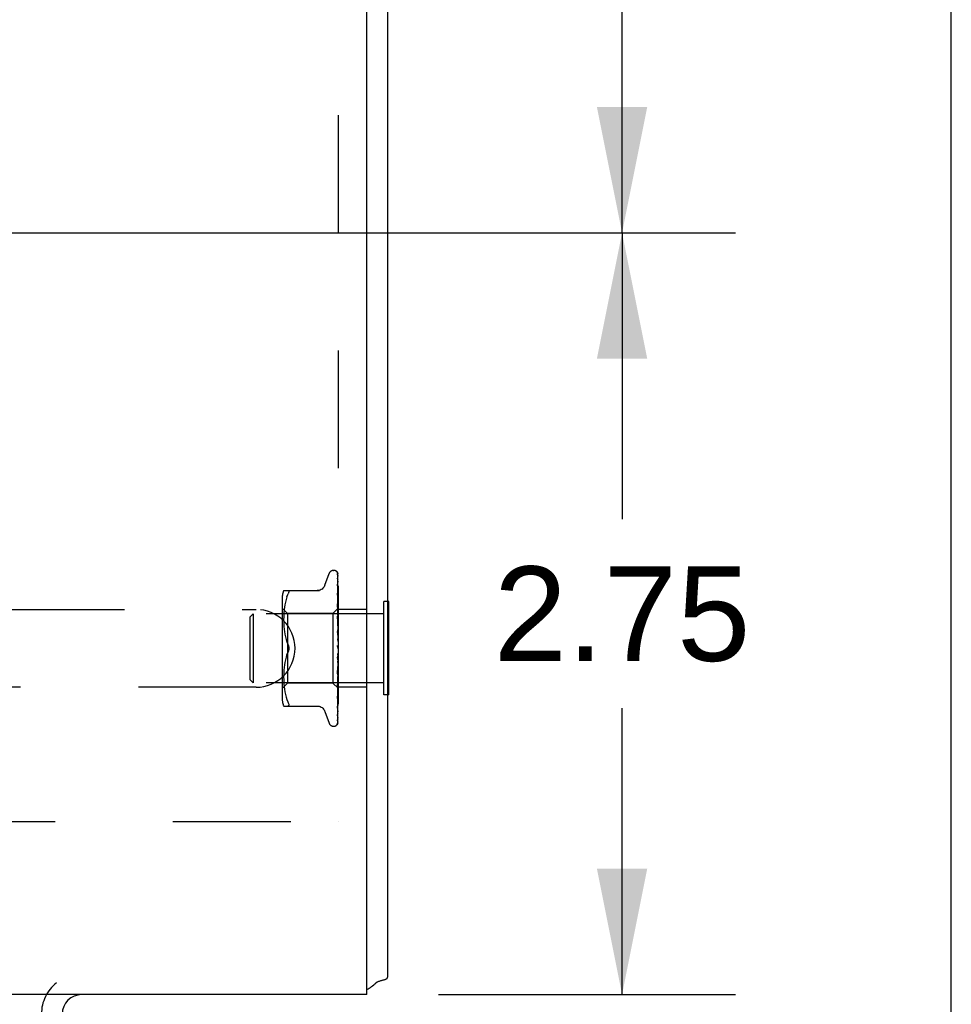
# Model space of a CAD drawing. Header units: inches. Extents: x 0 to 77.3, y 0 to 50.
# Tile 47 of 51: x 73.9 to 77.3, y 39.3 to 42.9. Entities that reach past the tile are written whole.
import ezdxf

# ---------------------------------------------------------------- set-up
doc = ezdxf.new("R2010")
doc.units = ezdxf.units.IN
doc.header["$LTSCALE"] = 4.25
doc.header["$MEASUREMENT"] = 0
doc.linetypes.add('HIDDEN', pattern=[0.2, 0.1, -0.1])
doc.layers.get('0').update_dxf_attribs({"linetype": 'CONTINUOUS'})
doc.layers.add('DEFAULT_2', color=8, linetype='HIDDEN')
doc.layers.add('DIMENSIONS', color=7, linetype='CONTINUOUS')
doc.styles.get("Standard").update_dxf_attribs({"font": 'arial.ttf'})
doc.dimstyles.new('DIMSTYLE_1', dxfattribs={"dimtxt": 0.340909, "dimasz": 0.454545, "dimexe": 0.09, "dimexo": 0.07, "dimgap": 0.0375, "dimtad": 0, "dimtih": 1, "dimtoh": 1, "dimzin": 4, "dimdsep": 46, "dimtxsty": 'Standard', "dimblk": '_FILLED', "dimblk1": '_FILLED', "dimblk2": '_FILLED', "dimcen": 0.09, "dimadec": 3, "dimazin": 1, "dimtfac": 1, "dimtdec": 3, "dimtofl": 0, "dimtmove": 0, "dimatfit": 3, "dimldrblk": '_FILLED', "dimfxl": 0, "dimtolj": 1, "dimtzin": 4, "dimarcsym": 0})

# ---------------------------------------------------------------- blocks, each defined once
blk = doc.blocks.new('_FILLED')
at = {"color": 0, "linetype": 'ByBlock'}
blk.add_solid([(0, 0), (-1, 0.2), (-1, -0.2)], dxfattribs=at)
blk = doc.blocks.new('*D10')
at = {"layer": 'DIMENSIONS', "color": 2, "linetype": 'Continuous'}
for p, q in [((65.556, 42.1049), (76.4932, 42.1049)), ((76.0841, 42.1049), (76.0841, 41.0708)), ((76.0841, 39.3549), (76.0841, 40.389)), ((75.421, 39.3549), (76.4932, 39.3549))]:
    blk.add_line(p, q, dxfattribs=at)
at = {"layer": 'DIMENSIONS', "color": 2, "linetype": 'Continuous', "xscale": 0.4545454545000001, "yscale": 0.4545454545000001, "zscale": 0.4545454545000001}
for p, rotation in [((76.0841, 42.1049), 90), ((76.0841, 39.3549), 270)]:
    blk.add_blockref('_FILLED', p, dxfattribs=dict(at, rotation=rotation))
at = {"layer": 'DIMENSIONS', "color": 2, "linetype": 'Continuous', "insert": (76.0841, 40.9004), "char_height": 0.34091, "width": 0.926411, "attachment_point": 2, "line_spacing_factor": 0.9}
blk.add_mtext('2.75', dxfattribs=at)
blk = doc.blocks.new('*D11')
at = {"layer": 'DIMENSIONS', "color": 2, "linetype": 'Continuous'}
for p, q in [((75.481, 45.3549), (76.4932, 45.3549)), ((76.0841, 45.3549), (76.0841, 44.0708)), ((76.0841, 42.1049), (76.0841, 43.389)), ((65.556, 42.1049), (76.4932, 42.1049))]:
    blk.add_line(p, q, dxfattribs=at)
at = {"layer": 'DIMENSIONS', "color": 2, "linetype": 'Continuous', "xscale": 0.4545454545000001, "yscale": 0.4545454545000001, "zscale": 0.4545454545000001}
for p, rotation in [((76.0841, 45.3549), 90), ((76.0841, 42.1049), 270)]:
    blk.add_blockref('_FILLED', p, dxfattribs=dict(at, rotation=rotation))
at = {"layer": 'DIMENSIONS', "color": 2, "linetype": 'Continuous', "insert": (76.0841, 43.9004), "char_height": 0.34091, "width": 0.926411, "attachment_point": 2, "line_spacing_factor": 0.9}
blk.add_mtext('3.25', dxfattribs=at)
blk = doc.blocks.new('*D12')
at = {"layer": 'DIMENSIONS', "color": 2, "linetype": 'Continuous'}
for p, q in [((65.2378, 41.7867), (65.2378, 37.3327)), ((75.2378, 39.1797), (75.2378, 37.3327)), ((65.2378, 37.7418), (69.4717, 37.7418)), ((75.2378, 37.7418), (71.0039, 37.7418))]:
    blk.add_line(p, q, dxfattribs=at)
at = {"layer": 'DIMENSIONS', "color": 2, "linetype": 'Continuous', "xscale": 0.4545454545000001, "yscale": 0.4545454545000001, "zscale": 0.4545454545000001, "rotation": 180}
blk.add_blockref('_FILLED', (65.2378, 37.7418), dxfattribs=at)
at = {"layer": 'DIMENSIONS', "color": 2, "linetype": 'Continuous', "xscale": 0.4545454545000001, "yscale": 0.4545454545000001, "zscale": 0.4545454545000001}
blk.add_blockref('_FILLED', (75.2378, 37.7418), dxfattribs=at)
at = {"layer": 'DIMENSIONS', "color": 2, "linetype": 'Continuous', "insert": (70.2378, 37.9123), "char_height": 0.34091, "width": 1.191281, "attachment_point": 2, "line_spacing_factor": 0.9}
blk.add_mtext('10.00', dxfattribs=at)

msp = doc.modelspace()

# ---------------------------------------------------------------- linework, layer by layer
at = {"color": 7, "linetype": 'Continuous'}
for p, q in [((77.272727, 0), (77.272727, 50)), ((75.241798, 40.773409), (75.237798, 40.773409)), ((75.241798, 40.436409), (75.241798, 40.773409)), ((75.241798, 40.436409), (75.237798, 40.436409))]:
    msp.add_line(p, q, dxfattribs=at)
at = {"color": 3, "linetype": 'Continuous'}
for p, q in [((75.162798, 39.354909), (75.162798, 44.949909)), ((75.237798, 44.949909), (75.237798, 39.417909)), ((75.162798, 39.354909), (55.312798, 39.354909))]:
    msp.add_line(p, q, dxfattribs=at)
msp.add_lwpolyline([(75.194612, 39.396668), (75.195697, 39.39765), (75.196966, 39.398625), (75.198431, 39.399588), (75.200085, 39.400525), (75.201914, 39.401426), (75.203902, 39.402286), (75.20603, 39.403104), (75.208258, 39.403875), (75.210539, 39.404598), (75.21284, 39.405277), (75.215119, 39.405917), (75.217362, 39.406527), (75.219555, 39.407119), (75.221663, 39.407696), (75.223661, 39.40826), (75.225525, 39.408815), (75.227206, 39.409351), (75.228787, 39.4099), (75.230357, 39.410505), (75.231795, 39.411134), (75.233027, 39.411754), (75.23409, 39.412379), (75.234993, 39.413007), (75.235751, 39.413642), (75.23638, 39.41429), (75.236887, 39.414954), (75.23728, 39.41564), (75.237564, 39.416355), (75.237738, 39.417112), (75.237798, 39.417909)], dxfattribs=at)
for centre, radius, start, end in [((75.092798, 39.499909), 0.145, 298.873587, 314.601378), ((74.132798, 39.284909), 0.07, 90, 180)]:
    msp.add_arc(centre, radius, start, end, dxfattribs=at)
at = {"layer": 'DEFAULT_2', "color": 8, "linetype": 'HIDDEN'}
for p, q in [((75.058798, 44.229909), (75.058798, 39.979909)), ((75.011246, 40.832901), (75.026639, 40.875193)), ((75.042301, 40.886159), (75.043131, 40.886159)), ((75.056154, 40.877476), (75.057155, 40.808641)), ((75.056154, 40.873143), (75.056829, 40.827505)), ((75.056154, 40.87195), (75.057155, 40.804672)), ((75.056155, 40.859108), (75.056485, 40.837906)), ((75.056155, 40.856766), (75.056829, 40.814243)), ((75.056485, 40.837906), (75.057464, 40.774393)), ((74.86229, 40.813242), (74.991512, 40.813242)), ((74.879943, 40.803857), (74.878971, 40.801418)), ((75.056136, 40.836129), (75.056155, 40.835873)), ((75.056155, 40.835878), (75.056829, 40.796349)), ((75.056155, 40.832471), (75.056829, 40.79417)), ((75.056155, 40.804289), (75.05683, 40.770028)), ((75.056159, 40.804252), (75.056156, 40.804285)), ((75.056829, 40.827505), (75.057464, 40.78397)), ((75.056829, 40.814243), (75.057757, 40.754649)), ((75.057155, 40.808641), (75.058011, 40.748373)), ((75.057155, 40.804672), (75.058011, 40.745726)), ((74.856774, 40.784501), (74.856774, 40.425317)), ((74.868542, 40.772032), (74.866527, 40.762424)), ((74.871052, 40.781385), (74.868529, 40.771979)), ((74.874113, 40.790227), (74.871038, 40.781337)), ((74.874103, 40.790197), (74.877708, 40.798659)), ((74.877708, 40.798659), (74.878971, 40.801418)), ((75.056155, 40.799938), (75.056486, 40.783967)), ((75.056486, 40.783967), (75.057156, 40.751262)), ((75.056829, 40.79417), (75.057464, 40.75756)), ((75.057464, 40.774393), (75.058011, 40.737983)), ((75.058798, 40.780154), (75.058182, 40.786153)), ((75.237798, 40.773409), (75.223798, 40.773409)), ((75.223798, 40.436409), (75.223798, 40.773409)), ((72.162798, 40.745409), (74.762798, 40.745409)), ((74.876774, 40.730159), (74.856774, 40.750159)), ((74.863152, 40.734673), (74.862663, 40.725941)), ((74.863917, 40.743574), (74.863147, 40.734591)), ((74.865022, 40.752937), (74.863911, 40.743518)), ((74.866536, 40.762475), (74.865015, 40.752888)), ((75.058037, 40.7484), (75.039796, 40.730159)), ((75.056156, 40.765477), (75.056486, 40.7519)), ((75.056169, 40.765269), (75.056156, 40.765472)), ((75.056156, 40.760337), (75.056831, 40.734433)), ((75.056938, 40.757663), (75.05617, 40.765262)), ((75.056486, 40.7519), (75.057465, 40.711319)), ((75.056831, 40.734433), (75.057465, 40.709624)), ((75.057786, 40.749028), (75.056938, 40.757663)), ((75.057464, 40.75756), (75.058011, 40.725422)), ((75.057756, 40.763661), (75.058011, 40.745829)), ((75.058798, 40.749122), (75.058011, 40.748373)), ((75.058011, 40.748373), (75.058017, 40.748379)), ((75.058011, 40.745726), (75.058034, 40.745854)), ((75.058011, 40.745829), (75.058034, 40.745753)), ((75.058011, 40.737983), (75.058034, 40.738218)), ((75.058011, 40.738184), (75.058034, 40.738018)), ((75.058017, 40.748379), (75.058034, 40.748397)), ((75.058798, 40.730964), (75.058414, 40.728415)), ((75.162798, 40.745409), (75.058798, 40.745409)), ((74.741797, 40.718909), (74.751797, 40.728909)), ((74.741798, 40.490909), (74.741798, 40.718909)), ((75.223798, 40.728909), (74.751798, 40.728909)), ((74.751798, 40.728909), (74.751798, 40.480909)), ((74.862381, 40.717704), (74.862294, 40.709248)), ((74.862294, 40.709418), (74.862375, 40.700822)), ((74.86237, 40.701011), (74.862662, 40.692235)), ((74.862668, 40.726056), (74.862378, 40.717559)), ((75.039796, 40.730159), (74.876774, 40.730159)), ((74.876774, 40.730159), (74.876774, 40.479659)), ((75.039796, 40.730159), (75.039796, 40.479659)), ((75.056175, 40.720554), (75.056157, 40.720836)), ((75.056157, 40.720828), (75.058014, 40.664587)), ((75.056158, 40.715075), (75.056833, 40.6969)), ((75.057373, 40.707558), (75.056175, 40.720549)), ((75.056833, 40.6969), (75.057467, 40.679454)), ((75.058191, 40.698486), (75.057373, 40.707558)), ((75.057465, 40.711319), (75.058012, 40.688251)), ((75.057465, 40.709624), (75.058012, 40.687804)), ((75.058011, 40.725421), (75.058034, 40.725764)), ((75.058011, 40.725716), (75.058034, 40.725473)), ((75.058011, 40.708493), (75.058034, 40.708941)), ((75.058011, 40.70887), (75.058034, 40.70857)), ((75.058414, 40.728415), (75.058034, 40.725764)), ((75.058414, 40.723332), (75.058034, 40.725473)), ((75.058798, 40.715413), (75.058034, 40.708941)), ((75.058798, 40.702783), (75.058034, 40.70857)), ((75.058798, 40.695868), (75.058034, 40.688359)), ((75.058798, 40.691618), (75.058191, 40.698486)), ((75.058798, 40.721069), (75.058414, 40.723332)), ((74.862653, 40.692434), (74.863166, 40.683349)), ((74.863152, 40.683544), (74.863949, 40.674251)), ((74.863931, 40.674432), (74.865058, 40.664938)), ((74.865036, 40.665091), (74.86656, 40.655547)), ((75.056178, 40.671704), (75.056164, 40.671904)), ((75.056164, 40.671894), (75.05802, 40.638673)), ((75.056169, 40.665691), (75.056843, 40.655908)), ((75.056178, 40.671695), (75.058798, 40.641835)), ((75.057467, 40.679454), (75.058014, 40.66408)), ((75.058012, 40.687803), (75.058034, 40.688359)), ((75.058012, 40.688251), (75.058034, 40.687921)), ((75.058013, 40.664587), (75.058034, 40.664271)), ((75.058014, 40.664079), (75.058034, 40.66476)), ((75.058798, 40.68096), (75.058034, 40.687921)), ((75.058798, 40.673036), (75.058034, 40.66476)), ((75.058798, 40.656389), (75.058034, 40.664271)), ((74.866538, 40.655667), (74.868523, 40.646166)), ((74.868504, 40.64625), (74.870999, 40.636943)), ((74.870984, 40.63699), (74.87407, 40.628073)), ((74.874062, 40.628094), (74.877708, 40.619492)), ((75.056843, 40.655908), (75.057477, 40.646461)), ((75.057477, 40.646461), (75.058023, 40.638094)), ((75.05802, 40.638673), (75.058034, 40.638476)), ((75.058798, 40.647742), (75.058034, 40.638999)), ((75.058798, 40.629956), (75.058034, 40.638476)), ((74.874062, 40.581724), (74.877708, 40.590326)), ((75.058798, 40.593479), (75.056178, 40.563542)), ((75.057697, 40.610602), (75.057627, 40.610689)), ((75.057822, 40.610455), (75.057762, 40.610524)), ((75.058798, 40.620899), (75.058034, 40.612005)), ((75.058798, 40.602618), (75.058034, 40.611468)), ((75.058798, 40.608437), (75.058603, 40.608813)), ((74.86656, 40.554271), (74.865036, 40.544727)), ((74.868523, 40.563652), (74.866538, 40.554151)), ((74.870999, 40.572875), (74.868504, 40.563568)), ((75.058016, 40.557955), (75.056159, 40.51302)), ((75.056872, 40.57541), (75.056204, 40.570012)), ((75.057504, 40.580698), (75.056872, 40.57541)), ((75.058017, 40.558492), (75.05747, 40.546566)), ((75.058049, 40.585439), (75.057504, 40.580698)), ((75.058015, 40.557955), (75.058034, 40.558233)), ((75.058798, 40.575364), (75.058034, 40.584223)), ((75.058798, 40.566472), (75.058034, 40.558233)), ((75.058798, 40.549177), (75.058034, 40.557725)), ((74.862662, 40.517583), (74.86237, 40.508807)), ((74.863166, 40.526469), (74.862653, 40.517384)), ((74.863949, 40.535567), (74.863152, 40.526274)), ((74.865058, 40.54488), (74.863931, 40.535386)), ((75.058013, 40.533068), (75.056156, 40.466031)), ((75.056836, 40.533057), (75.056161, 40.519012)), ((75.056178, 40.513309), (75.056786, 40.520054)), ((75.056786, 40.520054), (75.057734, 40.530693)), ((75.05747, 40.546566), (75.056836, 40.533057)), ((75.058013, 40.533546), (75.057466, 40.514864)), ((75.057734, 40.530693), (75.058103, 40.534867)), ((75.058012, 40.533068), (75.058034, 40.533398)), ((75.058013, 40.533546), (75.058017, 40.533174)), ((75.058017, 40.533174), (75.058034, 40.532932)), ((75.058798, 40.540854), (75.058034, 40.533398)), ((75.058798, 40.525004), (75.058034, 40.532932)), ((75.058798, 40.517551), (75.058034, 40.511148)), ((75.058103, 40.534867), (75.058415, 40.538431)), ((75.058415, 40.538431), (75.058681, 40.541473)), ((75.058681, 40.541473), (75.058798, 40.542821)), ((74.741797, 40.490909), (74.751797, 40.480909)), ((74.862375, 40.508996), (74.862294, 40.5004)), ((74.862294, 40.50057), (74.862381, 40.492114)), ((74.862378, 40.492259), (74.862668, 40.483762)), ((74.862663, 40.483877), (74.863152, 40.475145)), ((75.056831, 40.49364), (75.056157, 40.4715)), ((75.056159, 40.513016), (75.056177, 40.513281)), ((75.057465, 40.486482), (75.05683, 40.458312)), ((75.057466, 40.514864), (75.056831, 40.49364)), ((75.058011, 40.492349), (75.057155, 40.445736)), ((75.057371, 40.47882), (75.05819, 40.487638)), ((75.058012, 40.510829), (75.057464, 40.484911)), ((75.058012, 40.511242), (75.057465, 40.486482)), ((75.058011, 40.511242), (75.058034, 40.510741)), ((75.058011, 40.492349), (75.058034, 40.491954)), ((75.058011, 40.492013), (75.058034, 40.492286)), ((75.058012, 40.510828), (75.058034, 40.511148)), ((75.058798, 40.503719), (75.058034, 40.510741)), ((75.058798, 40.497405), (75.058034, 40.492286)), ((75.058798, 40.486092), (75.058034, 40.491954)), ((75.05819, 40.487638), (75.058798, 40.494369)), ((74.762798, 40.464409), (72.162798, 40.464409)), ((75.223798, 40.480909), (74.751798, 40.480909)), ((74.876774, 40.479659), (74.856774, 40.459659)), ((74.863147, 40.475227), (74.863917, 40.466244)), ((74.863911, 40.4663), (74.865022, 40.456881)), ((74.865015, 40.45693), (74.866536, 40.447343)), ((74.866527, 40.447394), (74.868542, 40.437786)), ((75.039796, 40.479659), (74.876774, 40.479659)), ((75.058798, 40.460658), (75.039796, 40.479659)), ((75.05683, 40.458312), (75.056155, 40.42888)), ((75.056157, 40.466032), (75.056173, 40.466286)), ((75.056173, 40.466292), (75.057371, 40.47882)), ((75.058011, 40.477538), (75.057155, 40.424534)), ((75.058011, 40.477289), (75.057155, 40.423158)), ((75.058011, 40.462121), (75.057155, 40.401958)), ((75.058011, 40.467339), (75.057464, 40.430427)), ((75.058011, 40.467187), (75.057464, 40.429843)), ((75.058011, 40.477538), (75.058034, 40.477249)), ((75.058011, 40.477289), (75.058034, 40.477495)), ((75.058011, 40.46734), (75.058034, 40.467158)), ((75.058011, 40.467187), (75.058034, 40.467309)), ((75.058011, 40.462121), (75.058034, 40.462046)), ((75.058011, 40.46207), (75.058034, 40.462097)), ((75.162798, 40.464409), (75.058798, 40.464409)), ((74.868529, 40.437839), (74.871052, 40.428433)), ((74.871038, 40.428481), (74.874113, 40.419591)), ((74.874103, 40.419621), (74.877708, 40.411159)), ((75.056829, 40.425817), (75.056155, 40.388754)), ((75.057155, 40.424534), (75.056155, 40.364108)), ((75.056156, 40.424119), (75.056165, 40.424249)), ((75.056166, 40.424257), (75.056934, 40.431408)), ((75.057464, 40.429843), (75.056829, 40.387209)), ((75.237798, 40.436409), (75.223798, 40.436409)), ((74.86229, 40.396576), (74.991512, 40.396576)), ((74.878971, 40.396762), (74.877708, 40.396576)), ((75.011246, 40.376917), (75.026639, 40.334625)), ((75.056155, 40.388733), (75.05615, 40.388664)), ((75.056156, 40.392648), (75.056153, 40.392593)), ((75.057155, 40.402243), (75.056154, 40.333278)), ((75.056829, 40.387209), (75.056154, 40.342503)), ((75.056155, 40.388759), (75.056155, 40.388733)), ((75.056168, 40.343352), (75.056837, 40.344557)), ((75.042301, 40.323659), (75.043131, 40.323659)), ((75.055369, 40.331008), (75.055854, 40.331671)), ((71.912798, 39.979909), (75.162798, 39.979909))]:
    msp.add_line(p, q, dxfattribs=at)
for points in [[(75.058798, 40.87345), (75.058341, 40.874972), (75.05787, 40.876282), (75.057344, 40.877515), (75.056749, 40.878696), (75.056045, 40.879845), (75.055177, 40.880972), (75.054352, 40.881816)], [(75.054749, 40.881368), (75.054489, 40.881634), (75.054478, 40.881646), (75.054499, 40.881624), (75.054558, 40.88156), (75.054666, 40.881437), (75.0548, 40.881274), (75.054946, 40.881083), (75.055096, 40.880869), (75.055243, 40.880641), (75.055385, 40.880395), (75.05552, 40.880134), (75.055647, 40.879859), (75.055763, 40.879569), (75.055866, 40.879268), (75.055956, 40.878955), (75.05603, 40.878634), (75.056088, 40.878304), (75.056129, 40.877968), (75.056151, 40.877628), (75.056155, 40.877472)], [(75.058798, 40.874949), (75.058673, 40.875286), (75.058504, 40.875709), (75.058327, 40.876121), (75.058142, 40.876522), (75.05795, 40.876911), (75.057753, 40.877287), (75.057552, 40.87765), (75.057348, 40.878), (75.057142, 40.878336), (75.056935, 40.878659), (75.056727, 40.878969), (75.056518, 40.879266), (75.056312, 40.879548), (75.056108, 40.879816), (75.055907, 40.880069), (75.055712, 40.880306), (75.055523, 40.880528), (75.055343, 40.880733), (75.055172, 40.880921), (75.055012, 40.881094), (75.054868, 40.881245), (75.054749, 40.881368)], [(75.055726, 40.873984), (75.055709, 40.874013), (75.055706, 40.874018), (75.055762, 40.873898), (75.055858, 40.873657), (75.05597, 40.873298), (75.056071, 40.872845), (75.056138, 40.872324), (75.056155, 40.871949)], [(75.055936, 40.873639), (75.055784, 40.873887), (75.055726, 40.873984)], [(75.058798, 40.863155), (75.058482, 40.864804), (75.058072, 40.866756), (75.057641, 40.868624), (75.057192, 40.870412), (75.05672, 40.872122), (75.056227, 40.873748), (75.055863, 40.874853)], [(75.055867, 40.874844), (75.055886, 40.874788), (75.056021, 40.874296), (75.056118, 40.873717), (75.056155, 40.873138)], [(75.058798, 40.86801), (75.058557, 40.868667), (75.058263, 40.869383), (75.057955, 40.870065), (75.057638, 40.87071), (75.057318, 40.871318), (75.057001, 40.871885), (75.056696, 40.872407), (75.056407, 40.872882), (75.055936, 40.873639)], [(75.056041, 40.857646), (75.056029, 40.857676), (75.056046, 40.857622), (75.05609, 40.857434), (75.056136, 40.857111), (75.056155, 40.856768)], [(75.05654, 40.856612), (75.056329, 40.857028), (75.056166, 40.857364), (75.056064, 40.857589), (75.056041, 40.857646)], [(75.058798, 40.843712), (75.058538, 40.845542), (75.058144, 40.84816), (75.057733, 40.850734), (75.057308, 40.853259), (75.056867, 40.855735), (75.056411, 40.858155), (75.056079, 40.859836)], [(75.056081, 40.859837), (75.056124, 40.859566), (75.056155, 40.859103)], [(75.058798, 40.851637), (75.058571, 40.852268), (75.058282, 40.852998), (75.057979, 40.853699), (75.057671, 40.854365), (75.057365, 40.854996), (75.057068, 40.855586), (75.05654, 40.856612)], [(74.877708, 40.813242), (74.878971, 40.813056), (74.879943, 40.812528), (74.880619, 40.811715), (74.881016, 40.810645), (74.88115, 40.809335), (74.881016, 40.807781)], [(74.879943, 40.803857), (74.880619, 40.805962), (74.881016, 40.807781)], [(75.011076, 40.832434), (75.010299, 40.830516), (75.008589, 40.827256), (75.006468, 40.824219), (75.003956, 40.821457), (75.001099, 40.819024), (74.997945, 40.816977), (74.994557, 40.815353), (74.991003, 40.81418), (74.98734, 40.813476), (74.983669, 40.813242)], [(75.058798, 40.81572), (75.05856, 40.817775), (75.058171, 40.821004), (75.057765, 40.824234), (75.057345, 40.827455), (75.056911, 40.830668), (75.056463, 40.833865), (75.056137, 40.83612)], [(75.056252, 40.832332), (75.056207, 40.83246), (75.056151, 40.832646), (75.056138, 40.8327), (75.056148, 40.832616), (75.056155, 40.832472)], [(75.058182, 40.786153), (75.057779, 40.789936), (75.057361, 40.793753), (75.056929, 40.797603), (75.056159, 40.804243)], [(75.057013, 40.830585), (75.056739, 40.831178), (75.056503, 40.831709), (75.056323, 40.832145), (75.056252, 40.832332)], [(75.058798, 40.826421), (75.058715, 40.826656), (75.05837, 40.827559), (75.058012, 40.828413), (75.057659, 40.829201), (75.057013, 40.830585)], [(75.057246, 40.79691), (75.056944, 40.79759), (75.056679, 40.798217), (75.056459, 40.798786), (75.0563, 40.799263), (75.056205, 40.799623), (75.056165, 40.799851), (75.056156, 40.799938), (75.056156, 40.79994)], [(75.056829, 40.796349), (75.057756, 40.741126), (75.058011, 40.725716)], [(75.05683, 40.770028), (75.057757, 40.722207), (75.058012, 40.70887)], [(75.058798, 40.793275), (75.058598, 40.793806), (75.05826, 40.794639), (75.057914, 40.795435), (75.057246, 40.79691)], [(75.058013, 40.755228), (75.057276, 40.756818), (75.056943, 40.757578), (75.056652, 40.758306), (75.056423, 40.75897), (75.056266, 40.75955), (75.056183, 40.760016), (75.056157, 40.760338)], [(75.057156, 40.751262), (75.057757, 40.721345), (75.058012, 40.708494)], [(75.058798, 40.738285), (75.058574, 40.740705), (75.057786, 40.749028)], [(75.058798, 40.747147), (75.058524, 40.746784), (75.058308, 40.746471), (75.058149, 40.746207), (75.058049, 40.745997), (75.058011, 40.745846), (75.058011, 40.745829)], [(75.058798, 40.745884), (75.058524, 40.745734), (75.058308, 40.745642), (75.058149, 40.745609), (75.058049, 40.745633), (75.058011, 40.745726)], [(75.058798, 40.740032), (75.058524, 40.739579), (75.058308, 40.739172), (75.058149, 40.738805), (75.058049, 40.738487), (75.058011, 40.738226), (75.058011, 40.738184)], [(75.058798, 40.737551), (75.058524, 40.737518), (75.058308, 40.737543), (75.058149, 40.737629), (75.058049, 40.737772), (75.058011, 40.737983)], [(75.058798, 40.753407), (75.058737, 40.753561), (75.058383, 40.754407), (75.058013, 40.755228)], [(75.058798, 40.74887), (75.058606, 40.748802), (75.058414, 40.7487), (75.058224, 40.748565), (75.058034, 40.748397)], [(75.058798, 40.748), (75.058606, 40.747512), (75.058414, 40.746991), (75.058224, 40.746439), (75.058034, 40.745855)], [(75.058798, 40.744536), (75.058606, 40.744891), (75.058414, 40.745212), (75.058224, 40.745499), (75.058034, 40.745753)], [(75.058798, 40.741958), (75.058606, 40.741068), (75.058414, 40.740147), (75.058224, 40.739198), (75.058034, 40.738218)], [(75.058798, 40.735156), (75.058606, 40.735921), (75.058414, 40.736653), (75.058224, 40.737352), (75.058034, 40.738018)], [(75.058176, 40.709592), (75.057497, 40.710943), (75.057163, 40.711642), (75.056849, 40.712358), (75.056578, 40.713074), (75.056363, 40.713779), (75.056225, 40.714427), (75.056164, 40.714978), (75.056159, 40.715087)], [(75.058798, 40.728033), (75.058524, 40.727508), (75.058308, 40.727019), (75.058149, 40.726563), (75.058049, 40.726149), (75.058011, 40.725787), (75.058011, 40.725716)], [(75.058798, 40.724424), (75.058524, 40.724509), (75.058308, 40.724651), (75.058149, 40.724853), (75.058049, 40.725108), (75.058011, 40.725421)], [(75.058798, 40.711584), (75.058524, 40.711005), (75.058308, 40.710454), (75.058149, 40.709924), (75.058049, 40.709428), (75.058011, 40.708979), (75.058011, 40.70887)], [(75.058798, 40.706977), (75.058524, 40.707177), (75.058308, 40.707431), (75.058149, 40.707741), (75.058049, 40.7081), (75.058011, 40.708493)], [(75.058798, 40.70828), (75.058503, 40.708923), (75.058176, 40.709592)], [(75.057781, 40.661342), (75.057484, 40.661858), (75.057189, 40.662405), (75.056905, 40.662994), (75.056646, 40.663619), (75.056425, 40.664282), (75.056266, 40.664948), (75.056178, 40.665585), (75.056167, 40.665731)], [(75.058798, 40.659581), (75.058659, 40.65984), (75.05837, 40.660348), (75.057781, 40.661342)], [(75.058798, 40.691279), (75.058524, 40.690668), (75.058308, 40.690074), (75.058149, 40.68949), (75.058049, 40.688931), (75.058011, 40.688409), (75.058012, 40.688251)], [(75.058798, 40.667853), (75.058524, 40.667232), (75.058308, 40.666616), (75.058149, 40.665999), (75.058049, 40.665396), (75.058011, 40.664822), (75.058013, 40.664587)], [(75.058798, 40.685842), (75.058524, 40.686149), (75.058308, 40.686505), (75.058149, 40.686913), (75.058049, 40.687363), (75.058012, 40.687803)], [(75.058798, 40.661781), (75.058524, 40.662185), (75.058308, 40.66263), (75.058149, 40.663121), (75.058049, 40.663646), (75.058014, 40.664079)], [(75.058798, 40.642152), (75.058524, 40.641542), (75.058308, 40.640927), (75.058149, 40.6403), (75.058049, 40.639675), (75.058011, 40.63907), (75.05802, 40.638673)], [(75.058023, 40.638094), (75.058011, 40.638394), (75.058034, 40.638999)], [(75.058798, 40.635665), (75.058524, 40.636151), (75.058308, 40.636669), (75.058149, 40.637225), (75.058049, 40.637805), (75.058023, 40.638094)], [(74.877708, 40.590326), (74.87407, 40.581745), (74.870984, 40.572828)], [(74.877708, 40.619492), (74.878756, 40.617117), (74.879616, 40.614682), (74.880292, 40.612206), (74.880776, 40.609729), (74.88106, 40.607293), (74.881146, 40.604909)], [(74.881146, 40.604909), (74.881089, 40.606818), (74.880912, 40.608739), (74.880613, 40.610675), (74.880204, 40.612586), (74.87969, 40.614441), (74.879091, 40.616223), (74.878433, 40.617905), (74.877708, 40.619492)], [(74.877708, 40.590326), (74.878288, 40.591582), (74.878831, 40.592907), (74.879342, 40.594303), (74.879805, 40.595756), (74.880209, 40.597254), (74.880548, 40.598785), (74.880812, 40.600341), (74.881001, 40.601894), (74.881113, 40.603416), (74.881146, 40.604909)], [(74.881146, 40.604909), (74.881059, 40.602522), (74.880775, 40.600084), (74.880291, 40.597607), (74.879615, 40.595132), (74.878755, 40.592698), (74.877708, 40.590326)], [(75.057251, 40.6112), (75.057041, 40.611533), (75.056819, 40.611941), (75.056609, 40.612408), (75.056425, 40.612929), (75.05628, 40.6135), (75.056188, 40.614096), (75.056155, 40.614688), (75.056179, 40.615274)], [(75.05755, 40.610785), (75.057469, 40.610891), (75.057383, 40.611009), (75.05729, 40.611141), (75.05725, 40.6112)], [(75.058035, 40.61021), (75.058006, 40.610247), (75.057932, 40.610331), (75.057816, 40.610464), (75.057661, 40.610648), (75.057473, 40.610888), (75.057258, 40.611188)], [(75.057258, 40.611188), (75.057452, 40.610894), (75.057695, 40.610504), (75.057934, 40.610098), (75.05817, 40.609672), (75.058402, 40.609225), (75.058603, 40.608813)], [(75.058118, 40.610124), (75.058005, 40.610248), (75.057965, 40.610293), (75.057921, 40.610341), (75.057874, 40.610395)], [(75.058798, 40.615105), (75.058524, 40.614529), (75.058308, 40.613937), (75.058149, 40.613321), (75.058049, 40.612698), (75.058011, 40.612082), (75.058034, 40.611468)], [(75.058603, 40.608813), (75.058524, 40.608988), (75.058308, 40.609561), (75.058149, 40.610162), (75.058049, 40.610776), (75.058011, 40.611388), (75.058034, 40.612005)], [(75.058798, 40.609249), (75.058629, 40.609497), (75.058479, 40.609698), (75.058346, 40.609863), (75.058245, 40.609982), (75.058169, 40.610068), (75.058118, 40.610124)], [(75.056194, 40.569926), (75.056256, 40.570351), (75.05641, 40.571015), (75.056624, 40.571654), (75.056872, 40.572233), (75.057139, 40.572757), (75.05741, 40.573223), (75.057678, 40.573644), (75.057942, 40.574037), (75.058199, 40.574412), (75.058447, 40.57478), (75.058695, 40.575166), (75.058798, 40.575336)], [(75.058049, 40.585439), (75.058011, 40.584836), (75.058034, 40.584223)], [(75.058798, 40.581082), (75.058524, 40.581677), (75.058308, 40.582284), (75.058149, 40.582908), (75.058049, 40.583534), (75.058011, 40.584148), (75.058034, 40.584755)], [(75.058016, 40.558493), (75.058011, 40.558315), (75.058034, 40.557725)], [(75.058798, 40.554588), (75.058524, 40.555206), (75.058308, 40.555824), (75.058149, 40.556449), (75.058049, 40.557066), (75.058011, 40.557658), (75.058015, 40.557955)], [(75.058798, 40.560896), (75.058524, 40.560449), (75.058308, 40.559965), (75.058149, 40.559439), (75.058049, 40.558884), (75.058016, 40.558493)], [(75.058798, 40.587689), (75.058524, 40.587168), (75.058308, 40.58662), (75.058149, 40.586039), (75.058049, 40.585439)], [(75.056161, 40.518995), (75.05622, 40.519594), (75.056355, 40.520267), (75.056565, 40.52097), (75.056826, 40.521659), (75.057124, 40.52233), (75.057441, 40.522968), (75.057765, 40.523581), (75.058088, 40.524178), (75.058405, 40.524772), (75.058712, 40.525377), (75.058798, 40.525554)], [(75.058798, 40.529912), (75.058524, 40.530531), (75.058308, 40.531139), (75.058149, 40.531742), (75.058049, 40.532326), (75.058011, 40.532876), (75.058012, 40.533068)], [(75.058798, 40.535693), (75.058543, 40.535365), (75.058337, 40.534998), (75.05818, 40.534589), (75.058073, 40.534146), (75.058019, 40.533675), (75.058013, 40.533546)], [(75.057464, 40.484911), (75.056486, 40.439349), (75.056155, 40.424114)], [(75.058011, 40.492012), (75.057155, 40.44388), (75.056829, 40.425817)], [(75.058798, 40.512992), (75.058524, 40.512738), (75.058308, 40.512432), (75.058149, 40.51207), (75.058049, 40.511664), (75.058011, 40.511242)], [(75.058798, 40.493613), (75.058524, 40.493471), (75.058308, 40.493272), (75.058149, 40.493014), (75.058049, 40.492706), (75.058011, 40.492349)], [(75.058798, 40.489487), (75.058524, 40.490041), (75.058308, 40.490564), (75.058149, 40.491059), (75.058049, 40.491516), (75.058011, 40.491924), (75.058011, 40.492013)], [(75.058798, 40.507948), (75.058523, 40.508549), (75.058307, 40.509125), (75.058149, 40.509677), (75.05805, 40.510201), (75.058012, 40.51069), (75.058012, 40.510828)], [(75.056157, 40.471491), (75.056163, 40.471618), (75.056214, 40.472067), (75.056328, 40.472617), (75.056512, 40.473247), (75.056759, 40.473929), (75.057057, 40.474647), (75.05739, 40.475378)], [(75.056934, 40.431408), (75.057366, 40.435528), (75.057783, 40.439595), (75.058186, 40.443607), (75.058798, 40.4499)], [(75.05739, 40.475378), (75.058098, 40.476859), (75.058447, 40.477608), (75.058798, 40.478417)], [(75.058798, 40.478257), (75.058524, 40.478231), (75.058308, 40.478147), (75.058149, 40.478002), (75.058049, 40.477803), (75.058011, 40.477538)], [(75.058798, 40.475198), (75.058524, 40.475689), (75.058308, 40.476139), (75.058149, 40.476553), (75.058049, 40.476921), (75.058011, 40.477234), (75.058011, 40.477289)], [(75.058798, 40.467478), (75.058524, 40.467571), (75.058308, 40.467604), (75.058149, 40.467577), (75.058049, 40.467493), (75.058011, 40.46734)], [(75.058798, 40.465598), (75.058524, 40.466008), (75.058308, 40.466369), (75.058149, 40.466686), (75.058049, 40.466951), (75.058011, 40.467158), (75.058011, 40.467187)], [(75.058798, 40.461667), (75.058524, 40.461874), (75.058308, 40.462023), (75.058149, 40.462116), (75.058049, 40.462151), (75.058011, 40.462127), (75.058011, 40.462121)], [(75.058798, 40.461032), (75.058524, 40.461346), (75.058308, 40.461607), (75.058149, 40.461815), (75.058049, 40.461968), (75.058011, 40.462061), (75.058011, 40.46207)], [(75.058798, 40.481145), (75.058606, 40.480185), (75.058414, 40.479257), (75.058224, 40.47836), (75.058034, 40.477495)], [(75.058798, 40.472759), (75.058606, 40.473839), (75.058414, 40.474948), (75.058224, 40.476085), (75.058034, 40.477249)], [(75.058798, 40.469358), (75.058606, 40.468796), (75.058414, 40.468267), (75.058224, 40.467771), (75.058034, 40.467309)], [(75.058798, 40.464202), (75.058606, 40.464894), (75.058414, 40.465618), (75.058224, 40.466372), (75.058034, 40.467158)], [(75.058798, 40.46247), (75.058606, 40.462326), (75.058414, 40.462216), (75.058224, 40.462139), (75.058034, 40.462097)], [(75.058798, 40.46073), (75.058606, 40.46101), (75.058414, 40.461322), (75.058224, 40.461667), (75.058034, 40.462046)], [(74.877708, 40.411159), (74.878971, 40.4084), (74.879943, 40.405961), (74.880619, 40.403856), (74.881016, 40.402037), (74.88115, 40.400483), (74.881016, 40.399173)], [(75.05615, 40.388674), (75.056475, 40.391193), (75.056922, 40.394745), (75.057355, 40.398291), (75.057773, 40.401825), (75.058178, 40.405347), (75.058566, 40.408845), (75.058798, 40.411007)], [(75.057464, 40.430427), (75.056485, 40.365814), (75.056154, 40.344278)], [(75.057155, 40.445736), (75.056486, 40.410072), (75.056155, 40.392651)], [(75.057155, 40.423158), (75.056485, 40.381578), (75.056155, 40.36122)], [(75.056156, 40.428878), (75.056171, 40.42907), (75.056224, 40.429384), (75.056332, 40.429813), (75.0565, 40.430336), (75.056726, 40.430934), (75.056994, 40.431579), (75.057297, 40.432264), (75.057958, 40.433714)], [(75.057958, 40.433714), (75.058295, 40.434478), (75.058622, 40.435268), (75.058798, 40.435723)], [(74.878971, 40.396762), (74.879943, 40.39729), (74.880619, 40.398103), (74.881016, 40.399173)], [(74.983669, 40.396576), (74.98734, 40.396342), (74.991003, 40.395638), (74.994557, 40.394465), (74.997945, 40.392841), (75.001099, 40.390794), (75.003956, 40.388361), (75.006468, 40.385599), (75.008589, 40.382562), (75.010299, 40.379302), (75.011076, 40.377384)], [(75.056115, 40.360769), (75.056443, 40.362744), (75.056894, 40.365561), (75.057331, 40.368415), (75.057753, 40.371298), (75.05816, 40.37421), (75.058551, 40.377145), (75.058798, 40.379087)], [(75.056153, 40.392593), (75.056154, 40.392599), (75.056178, 40.392725), (75.056255, 40.393003), (75.056398, 40.393418), (75.056608, 40.393944), (75.056866, 40.394543), (75.057165, 40.395206), (75.057492, 40.395917), (75.057837, 40.396679), (75.058197, 40.397505), (75.058553, 40.398385), (75.058798, 40.399048)], [(75.055467, 40.330557), (75.055911, 40.331433), (75.05649, 40.332732), (75.057023, 40.334107), (75.057517, 40.33556), (75.057981, 40.337097), (75.058417, 40.33873), (75.058798, 40.340353)], [(75.055944, 40.342952), (75.055924, 40.342896), (75.055904, 40.342848), (75.055936, 40.342915), (75.056025, 40.343088), (75.056168, 40.343352)], [(75.056155, 40.344279), (75.056129, 40.343836), (75.056061, 40.343389), (75.055983, 40.343074), (75.055944, 40.342952)], [(75.056011, 40.341386), (75.056352, 40.342772), (75.056818, 40.344788), (75.057268, 40.346877), (75.057701, 40.349032), (75.058118, 40.351254), (75.058517, 40.353541), (75.058798, 40.355268)], [(75.056155, 40.342508), (75.056131, 40.342072), (75.056059, 40.34159), (75.056011, 40.341382)], [(75.056103, 40.363605), (75.056102, 40.3636), (75.056124, 40.363668), (75.056197, 40.363862), (75.05633, 40.364174), (75.056519, 40.364585), (75.056755, 40.36508), (75.057337, 40.366277)], [(75.056155, 40.364106), (75.056142, 40.363854), (75.056114, 40.363657), (75.056103, 40.363605)], [(75.056155, 40.361226), (75.056142, 40.360973), (75.056115, 40.360762)], [(75.056837, 40.344557), (75.057106, 40.345054), (75.057385, 40.345585), (75.057667, 40.346148), (75.057949, 40.34674), (75.058224, 40.34736), (75.05849, 40.348006), (75.058739, 40.348677), (75.058798, 40.348844)], [(75.057337, 40.366277), (75.05766, 40.366959), (75.05799, 40.367686), (75.058315, 40.368453), (75.058628, 40.369256), (75.058798, 40.369733)], [(75.055343, 40.330972), (75.055332, 40.330956), (75.055369, 40.331008)], [(75.056155, 40.333879), (75.056134, 40.333449), (75.056054, 40.332853), (75.055924, 40.332303), (75.055765, 40.331825), (75.0556, 40.331441), (75.055457, 40.331163), (75.055363, 40.331004), (75.055343, 40.330972)], [(75.056155, 40.333282), (75.056114, 40.332651), (75.056012, 40.332045), (75.055859, 40.331484), (75.05567, 40.330981), (75.055463, 40.330549)], [(75.055854, 40.331671), (75.056101, 40.332018), (75.056374, 40.332413), (75.056663, 40.332849), (75.056963, 40.333326), (75.057268, 40.333838), (75.057574, 40.334386), (75.057876, 40.334968), (75.05817, 40.335582), (75.058451, 40.336228), (75.058714, 40.336903), (75.058798, 40.337136)], [(75.057963, 40.332719), (75.058031, 40.332855), (75.058428, 40.333727), (75.058798, 40.334696)]]:
    msp.add_lwpolyline(points, dxfattribs=at)
for centre, radius, start, end in [((75.042301, 40.869492), 0.016667, 90, 160), ((75.043131, 40.869492), 0.016667, 47.764659, 90), ((74.934351, 40.784501), 0.077578, 157.923935, 180), ((74.762798, 40.604909), 0.1405, 270, 90), ((74.934351, 40.425317), 0.077578, 180, 202.076065), ((75.042301, 40.340326), 0.016667, 200, 270), ((75.043131, 40.340326), 0.016667, 270, 332.851231), ((74.132798, 39.284909), 0.145, 128.754921, 180)]:
    msp.add_arc(centre, radius, start, end, dxfattribs=at)

# ---------------------------------------------------------------- dimensions: what is measured, and where the dimension line sits
at = {"layer": 'DIMENSIONS', "color": 2, "linetype": 'Continuous'}
for base, p1, p2, angle, picture, middle in [((76.084104, 42.104909), (75.410979, 45.354909), (65.485979, 42.104909), 270, '*D11', (76.08493, 43.728008)), ((76.084104, 42.104909), (75.350979, 39.354909), (65.485979, 42.104909), 90, '*D10', (76.081127, 40.728009)), ((65.237798, 37.741812), (75.237798, 39.249727), (65.237798, 41.856727), 180, '*D12', (70.252283, 37.739912))]:
    dim = msp.add_linear_dim(base=base, p1=p1, p2=p2, angle=angle, dimstyle='DIMSTYLE_1', dxfattribs=at)
    dim.commit()
    dim.dimension.update_dxf_attribs({"geometry": picture, "text_midpoint": middle, "dimtype": 160})

doc.saveas('drawing.dxf')
